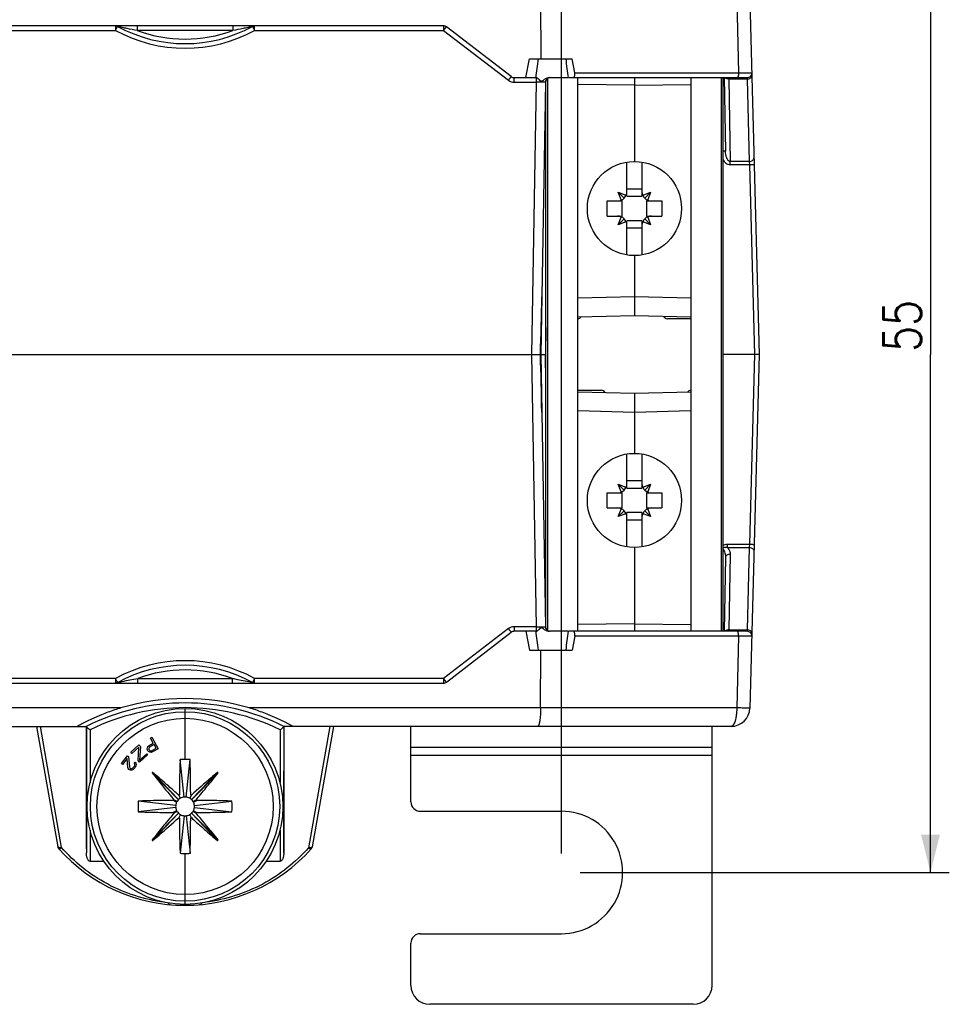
# Model space of a CAD drawing. Extents: x 0 to 594, y 0 to 420.
# Tile 7 of 30: x 193 to 242, y 89 to 141. Entities that reach past the tile are written whole.
import ezdxf

# ---------------------------------------------------------------- set-up
doc = ezdxf.new("R2010")
doc.units = 0
doc.header["$LTSCALE"] = 32.67
doc.layers.get('0').update_dxf_attribs({"linetype": 'CONTINUOUS'})
doc.styles.get("Standard").update_dxf_attribs({"font": 'SIMPLEX.SHX', "width": 0.8})
doc.dimstyles.new('DIMSTYLE_1', dxfattribs={"dimtxt": 2, "dimasz": 2, "dimexe": 1, "dimexo": 1, "dimgap": 0.5, "dimtad": 1, "dimtxsty": 'STANDARD', "dimblk": '_ARROW_FILLED', "dimblk1": '_ARROW_FILLED', "dimblk2": '_ARROW_FILLED', "dimcen": 0.09, "dimazin": 2, "dimtp": 0.3, "dimtm": 0.3, "dimtfac": 1, "dimtofl": 0, "dimtmove": 0, "dimatfit": 3, "dimtolj": 1})
doc.dimstyles.new('DIMSTYLE_2', dxfattribs={"dimtxt": 2, "dimasz": 2, "dimexe": 1, "dimexo": 1, "dimgap": 0.5, "dimtad": 1, "dimdec": 1, "dimtxsty": 'STANDARD', "dimblk": '_ARROW_FILLED', "dimblk1": '_ARROW_FILLED', "dimblk2": '_ARROW_FILLED', "dimcen": 0.09, "dimazin": 2, "dimtp": 0.3, "dimtm": 0.3, "dimtfac": 1, "dimtdec": 1, "dimtofl": 0, "dimtmove": 0, "dimatfit": 3, "dimtolj": 1})

# ---------------------------------------------------------------- blocks, each defined once
blk = doc.blocks.new('_ARROW_FILLED')
at = {"color": 0, "linetype": 'BYBLOCK'}
blk.add_solid([(0, 0), (-1, 0.25), (-1, -0.25)], dxfattribs=at)
blk = doc.blocks.new('*D6')
at = {"color": 8}
for p, q in [((108.625, 152.194), (108.625, 175.248)), ((221.625, 97.182), (221.625, 175.248)), ((108.625, 174.248), (165.125, 174.248)), ((221.625, 174.248), (165.125, 174.248))]:
    blk.add_line(p, q, dxfattribs=at)
at = {"color": 8, "xscale": 2, "yscale": 2, "zscale": 2, "rotation": 180}
blk.add_blockref('_ARROW_FILLED', (108.625, 174.248), dxfattribs=at)
at = {"color": 8, "xscale": 2, "yscale": 2, "zscale": 2}
blk.add_blockref('_ARROW_FILLED', (221.625, 174.248), dxfattribs=at)
at = {"color": 8, "insert": (156.346, 176.748), "char_height": 2, "width": 4.8, "attachment_point": 2}
blk.add_mtext('113', dxfattribs=at)
blk = doc.blocks.new('*D8')
at = {"color": 8}
for p, q in [((109.625, 151.194), (242.231, 151.194)), ((241.231, 151.194), (241.231, 123.688)), ((241.231, 96.182), (241.231, 123.688)), ((222.625, 96.182), (242.231, 96.182))]:
    blk.add_line(p, q, dxfattribs=at)
at = {"color": 8, "xscale": 2, "yscale": 2, "zscale": 2}
for p, rotation in [((241.231, 151.194), 90), ((241.231, 96.182), 270)]:
    blk.add_blockref('_ARROW_FILLED', p, dxfattribs=dict(at, rotation=rotation))
at = {"color": 8, "insert": (238.731, 125.207), "char_height": 2, "width": 3.2, "attachment_point": 2, "rotation": 90}
blk.add_mtext('55', dxfattribs=at)

msp = doc.modelspace()

# ---------------------------------------------------------------- linework, layer by layer
at = {"color": 7}
for p, q in [((220.514, 142.455), (220.523, 139.388)), ((230.938, 142.455), (231.038, 138.642)), ((231.634, 142.464), (232.125, 123.688)), ((215.357, 141.138), (114.894, 141.138)), ((132.322, 140.892), (197.928, 140.892)), ((197.928, 141.138), (197.928, 140.892)), ((199.088, 141.138), (199.088, 140.892)), ((204.163, 140.892), (199.088, 140.892)), ((204.163, 141.138), (204.163, 140.892)), ((205.323, 140.892), (205.323, 141.138)), ((205.323, 140.892), (215.357, 140.892)), ((215.357, 141.138), (215.357, 140.892)), ((215.357, 140.892), (218.806, 138.246)), ((218.958, 138.44), (215.509, 141.086)), ((219.736, 138.388), (219.932, 139.388)), ((219.932, 139.388), (222.194, 139.388)), ((222.328, 138.642), (222.194, 139.388)), ((222.328, 138.642), (231.038, 138.642)), ((219.11, 138.388), (220.258, 138.388)), ((219.11, 138.142), (219.11, 138.388)), ((219.11, 138.142), (220.278, 138.142)), ((220.278, 138.142), (220.026, 123.688)), ((220.278, 138.386), (220.278, 138.142)), ((220.778, 138.142), (220.525, 123.688)), ((220.8, 109.134), (220.8, 138.242)), ((220.899, 109.024), (220.899, 138.352)), ((220.982, 138.388), (221.954, 138.388)), ((221.99, 138.388), (231.484, 138.388)), ((222.5, 108.988), (222.5, 138.388)), ((225.5, 138.388), (225.5, 133.938)), ((228.5, 138.388), (228.5, 108.988)), ((230.102, 138.388), (230.102, 108.988)), ((230.2, 138.388), (230.2, 108.988)), ((230.269, 138.388), (230.337, 134.475)), ((230.515, 138.388), (230.517, 138.315)), ((231.488, 138.315), (230.517, 138.315)), ((230.517, 138.315), (230.593, 133.937)), ((231.484, 138.388), (231.488, 138.315)), ((231.488, 138.315), (231.602, 133.937)), ((225.5, 137.985), (222.5, 138.025)), ((225.5, 137.985), (228.5, 138.025)), ((225.1, 132.088), (225.1, 133.905)), ((225.9, 133.905), (225.9, 132.088)), ((231.602, 133.937), (230.593, 133.937)), ((230.593, 133.765), (230.593, 133.937)), ((231.602, 133.937), (231.611, 133.765)), ((231.611, 133.765), (230.593, 133.765)), ((231.611, 133.765), (231.875, 123.688)), ((224.64, 132.298), (225.04, 132.145)), ((224.954, 131.984), (224.64, 132.298)), ((224.793, 131.898), (224.64, 132.298)), ((225.1, 132.488), (225.9, 132.488)), ((225.96, 132.145), (226.361, 132.298)), ((226.361, 132.298), (226.047, 131.984)), ((226.361, 132.298), (226.208, 131.898)), ((224.05, 131.838), (224.85, 131.838)), ((224.05, 131.038), (224.05, 131.838)), ((224.808, 131.883), (224.793, 131.898)), ((224.85, 131.038), (224.85, 131.838)), ((225.055, 132.13), (225.04, 132.145)), ((225.1, 132.088), (225.9, 132.088)), ((225.946, 132.13), (225.96, 132.145)), ((226.15, 131.838), (226.95, 131.838)), ((226.15, 131.838), (226.15, 131.038)), ((226.193, 131.883), (226.208, 131.898)), ((226.95, 131.838), (226.95, 131.038)), ((224.05, 131.038), (224.85, 131.038)), ((224.64, 130.577), (224.793, 130.978)), ((224.954, 130.891), (224.64, 130.577)), ((225.04, 130.73), (224.64, 130.577)), ((224.808, 130.993), (224.793, 130.978)), ((225.055, 130.745), (225.04, 130.73)), ((225.9, 130.788), (225.1, 130.788)), ((225.1, 128.971), (225.1, 130.788)), ((225.9, 130.788), (225.9, 128.971)), ((225.946, 130.745), (225.96, 130.73)), ((226.361, 130.577), (225.96, 130.73)), ((226.361, 130.577), (226.047, 130.891)), ((226.15, 131.038), (226.95, 131.038)), ((226.193, 130.993), (226.208, 130.978)), ((226.208, 130.978), (226.361, 130.577)), ((225.9, 130.388), (225.1, 130.388)), ((225.5, 128.938), (225.5, 125.766)), ((222.5, 126.688), (225.5, 126.766)), ((225.5, 126.766), (228.5, 126.688)), ((220.555, 125.499), (220.568, 126.16)), ((220.541, 124.795), (220.555, 125.499)), ((222.5, 125.688), (225.5, 125.766)), ((225.5, 125.766), (228.5, 125.688)), ((228.5, 125.588), (227.25, 125.588)), ((220.8, 125.122), (220.775, 123.688)), ((220.516, 123.688), (220.541, 124.795)), ((184.125, 123.688), (220.8, 123.688)), ((220.026, 123.688), (220.278, 109.234)), ((220.541, 122.578), (220.516, 123.688)), ((220.525, 123.688), (220.778, 109.234)), ((220.8, 122.254), (220.775, 123.688)), ((232.125, 123.688), (230.2, 123.688)), ((231.875, 123.688), (231.611, 113.611)), ((232.125, 123.688), (231.634, 104.912)), ((220.562, 121.539), (220.541, 122.578)), ((220.579, 120.624), (220.562, 121.539)), ((222.5, 121.788), (223.75, 121.788)), ((225.5, 121.609), (222.5, 121.688)), ((228.5, 121.688), (225.5, 121.609)), ((225.5, 121.609), (225.5, 118.438)), ((225.5, 120.609), (222.5, 120.688)), ((228.5, 120.688), (225.5, 120.609)), ((225.1, 116.588), (225.1, 118.405)), ((225.9, 118.405), (225.9, 116.588)), ((224.64, 116.798), (225.04, 116.645)), ((224.64, 116.798), (224.954, 116.484)), ((224.793, 116.398), (224.64, 116.798)), ((225.055, 116.63), (225.04, 116.645)), ((225.1, 116.988), (225.9, 116.988)), ((225.946, 116.63), (225.96, 116.645)), ((225.96, 116.645), (226.361, 116.798)), ((226.047, 116.484), (226.361, 116.798)), ((226.361, 116.798), (226.208, 116.398)), ((224.05, 116.338), (224.85, 116.338)), ((224.05, 115.538), (224.05, 116.338)), ((224.808, 116.383), (224.793, 116.398)), ((224.85, 115.538), (224.85, 116.338)), ((225.1, 116.588), (225.9, 116.588)), ((226.15, 116.338), (226.95, 116.338)), ((226.15, 116.338), (226.15, 115.538)), ((226.193, 116.383), (226.208, 116.398)), ((226.95, 116.338), (226.95, 115.538)), ((224.05, 115.538), (224.85, 115.538)), ((224.64, 115.077), (224.793, 115.478)), ((224.64, 115.077), (224.954, 115.391)), ((225.04, 115.23), (224.64, 115.077)), ((224.808, 115.493), (224.793, 115.478)), ((225.055, 115.245), (225.04, 115.23)), ((225.9, 115.288), (225.1, 115.288)), ((225.1, 113.471), (225.1, 115.288)), ((225.9, 115.288), (225.9, 113.471)), ((225.946, 115.245), (225.96, 115.23)), ((226.361, 115.077), (225.96, 115.23)), ((226.047, 115.391), (226.361, 115.077)), ((226.15, 115.538), (226.95, 115.538)), ((226.193, 115.493), (226.208, 115.478)), ((226.208, 115.478), (226.361, 115.077)), ((225.9, 114.888), (225.1, 114.888)), ((230.441, 113.611), (231.611, 113.611)), ((230.441, 113.439), (230.441, 113.611)), ((231.611, 113.611), (231.602, 113.439)), ((225.5, 113.438), (225.5, 108.988)), ((230.441, 113.439), (231.602, 113.439)), ((230.587, 113.073), (230.517, 109.061)), ((231.602, 113.439), (231.488, 109.061)), ((230.337, 112.9), (230.269, 108.988)), ((225.5, 109.391), (222.5, 109.351)), ((225.5, 109.391), (228.5, 109.351)), ((218.806, 109.13), (215.357, 106.484)), ((215.509, 106.29), (218.958, 108.936)), ((220.278, 109.234), (219.11, 109.234)), ((219.11, 109.234), (219.11, 108.988)), ((220.258, 108.988), (219.11, 108.988)), ((219.736, 108.988), (219.932, 107.988)), ((220.278, 109.234), (220.278, 108.99)), ((221.954, 108.988), (220.982, 108.988)), ((231.484, 108.988), (221.99, 108.988)), ((230.517, 109.061), (230.515, 108.988)), ((230.517, 109.061), (231.488, 109.061)), ((231.488, 109.061), (231.484, 108.988)), ((222.328, 108.734), (222.194, 107.988)), ((231.038, 108.734), (222.328, 108.734)), ((231.038, 108.734), (230.938, 104.92)), ((219.932, 107.988), (222.194, 107.988)), ((220.514, 104.92), (220.523, 107.988)), ((114.894, 106.238), (215.357, 106.238)), ((197.929, 106.484), (132.323, 106.484)), ((197.929, 106.484), (197.929, 106.238)), ((199.111, 106.488), (204.14, 106.488)), ((199.111, 106.238), (199.111, 106.488)), ((204.14, 106.238), (204.14, 106.488)), ((215.357, 106.484), (205.322, 106.484)), ((205.322, 106.238), (205.322, 106.484)), ((215.357, 106.484), (215.357, 106.238)), ((198.221, 104.92), (132.029, 104.92)), ((201.625, 102.188), (201.625, 104.89)), ((230.938, 104.92), (205.029, 104.92)), ((133.895, 103.938), (196.356, 103.938)), ((193.736, 103.938), (194.863, 97.544)), ((195.06, 97.503), (193.937, 103.938)), ((196.356, 103.938), (196.367, 103.943)), ((196.367, 103.943), (196.38, 103.935)), ((196.38, 103.929), (196.38, 97.227)), ((196.58, 103.756), (196.58, 100.956)), ((206.671, 103.756), (206.671, 100.956)), ((206.884, 103.943), (206.871, 103.935)), ((206.871, 103.929), (206.871, 97.227)), ((206.884, 103.943), (206.895, 103.938)), ((230.634, 103.938), (206.895, 103.938)), ((209.309, 103.938), (208.184, 97.496)), ((209.51, 103.938), (208.381, 97.536)), ((213.625, 99.932), (213.625, 103.938)), ((229.625, 90.182), (229.625, 103.938)), ((199.71, 102.921), (199.939, 103.05)), ((199.785, 103.322), (199.861, 103.365)), ((199.939, 103.05), (199.785, 103.322)), ((199.861, 103.365), (200.205, 102.755)), ((198.738, 102.57), (199.178, 102.953)), ((198.796, 102.503), (198.738, 102.57)), ((199.171, 102.828), (198.796, 102.503)), ((199.128, 102.12), (199.171, 102.828)), ((199.178, 102.953), (199.256, 102.863)), ((199.256, 102.863), (199.203, 102.146)), ((199.203, 102.146), (199.588, 102.48)), ((199.588, 102.48), (199.637, 102.424)), ((199.616, 102.731), (199.625, 102.804)), ((199.625, 102.685), (199.616, 102.731)), ((199.625, 102.804), (199.654, 102.872)), ((199.655, 102.633), (199.625, 102.685)), ((199.654, 102.872), (199.71, 102.921)), ((199.689, 102.601), (199.655, 102.633)), ((199.757, 102.571), (199.689, 102.601)), ((199.71, 102.801), (199.7, 102.761)), ((199.7, 102.761), (199.709, 102.715)), ((199.709, 102.715), (199.731, 102.676)), ((199.741, 102.836), (199.71, 102.801)), ((199.731, 102.676), (199.765, 102.644)), ((199.982, 102.972), (199.741, 102.836)), ((199.829, 102.561), (199.757, 102.571)), ((199.765, 102.644), (199.805, 102.633)), ((199.805, 102.633), (199.851, 102.641)), ((199.9, 102.583), (199.829, 102.561)), ((199.851, 102.641), (200.092, 102.777)), ((200.205, 102.755), (199.9, 102.583)), ((200.092, 102.777), (199.982, 102.972)), ((229.625, 102.826), (213.625, 102.826)), ((198.242, 101.965), (198.563, 102.381)), ((198.301, 101.92), (198.242, 101.965)), ((198.551, 102.243), (198.301, 101.92)), ((198.588, 101.754), (198.551, 102.243)), ((198.563, 102.381), (198.622, 102.335)), ((198.622, 102.335), (198.668, 101.785)), ((198.934, 101.984), (198.979, 102.042)), ((198.952, 101.934), (198.934, 101.984)), ((198.979, 102.042), (199.017, 101.994)), ((199.017, 101.994), (199.029, 101.911)), ((199.196, 102.042), (199.128, 102.12)), ((199.637, 102.424), (199.196, 102.042)), ((201.573, 100.185), (201.361, 102.174)), ((201.678, 100.185), (201.889, 102.174)), ((229.625, 102.393), (213.625, 102.393)), ((198.605, 101.704), (198.588, 101.754)), ((198.643, 101.656), (198.605, 101.704)), ((198.667, 101.638), (198.643, 101.656)), ((198.723, 101.613), (198.667, 101.638)), ((198.668, 101.785), (198.697, 101.725)), ((198.697, 101.725), (198.72, 101.707)), ((198.72, 101.707), (198.774, 101.703)), ((198.806, 101.623), (198.723, 101.613)), ((198.774, 101.703), (198.824, 101.719)), ((198.865, 101.651), (198.806, 101.623)), ((198.824, 101.719), (198.88, 101.768)), ((198.93, 101.711), (198.865, 101.651)), ((198.88, 101.768), (198.916, 101.814)), ((198.916, 101.814), (198.949, 101.881)), ((198.966, 101.757), (198.93, 101.711)), ((198.949, 101.881), (198.952, 101.934)), ((199.017, 101.847), (198.966, 101.757)), ((199.029, 101.911), (199.017, 101.847)), ((201.275, 100.044), (199.871, 101.468)), ((201.281, 100.05), (199.903, 101.499)), ((201.97, 100.05), (203.348, 101.499)), ((201.976, 100.044), (203.38, 101.468)), ((201.129, 99.744), (199.142, 99.97)), ((201.179, 99.913), (200.994, 100.007)), ((201.198, 99.948), (201.035, 100.047)), ((201.179, 99.913), (201.198, 99.948)), ((201.275, 100.044), (201.281, 100.05)), ((201.38, 100.123), (201.286, 100.29)), ((201.871, 100.123), (201.965, 100.29)), ((201.97, 100.05), (201.976, 100.044)), ((202.053, 99.948), (202.216, 100.047)), ((202.053, 99.948), (202.072, 99.913)), ((202.072, 99.913), (202.257, 100.007)), ((202.122, 99.744), (204.109, 99.97)), ((201.129, 99.631), (199.142, 99.406)), ((201.179, 99.462), (200.994, 99.369)), ((201.198, 99.428), (201.035, 99.329)), ((201.198, 99.428), (201.179, 99.462)), ((202.072, 99.462), (202.053, 99.428)), ((202.053, 99.428), (202.216, 99.329)), ((202.072, 99.462), (202.257, 99.369)), ((202.122, 99.631), (204.109, 99.406)), ((214.125, 99.432), (221.625, 99.432)), ((201.275, 99.332), (199.871, 97.907)), ((201.281, 99.326), (199.903, 97.877)), ((201.281, 99.326), (201.275, 99.332)), ((201.38, 99.252), (201.286, 99.086)), ((201.573, 99.191), (201.361, 97.202)), ((201.678, 99.191), (201.889, 97.202)), ((201.965, 99.086), (201.871, 99.252)), ((201.976, 99.332), (201.97, 99.326)), ((201.97, 99.326), (203.348, 97.877)), ((201.976, 99.332), (203.38, 97.907)), ((196.58, 98.42), (196.58, 96.774)), ((206.671, 98.42), (206.671, 96.774)), ((196.58, 96.774), (197.316, 96.774)), ((201.625, 94.486), (201.625, 97.188)), ((205.935, 96.774), (206.671, 96.774)), ((200.87, 94.47), (200.868, 94.47)), ((202.383, 94.47), (202.38, 94.47)), ((214.125, 92.932), (221.619, 92.932)), ((213.625, 90.182), (213.625, 92.432)), ((228.625, 89.182), (214.625, 89.182))]:
    msp.add_line(p, q, dxfattribs=at)
for centre, radius in [((225.5, 131.438), 2.5), ((225.5, 115.938), 2.5), ((201.625, 99.688), 5.202), ((201.625, 99.688), 5.031), ((201.625, 99.688), 4.68)]:
    msp.add_circle(centre, radius, dxfattribs=at)
for centre, radius, start, end in [((201.625, 147.691), 7.739, 241.4561, 298.5439), ((201.625, 147.687), 7.494, 241.4561, 298.5439), ((201.625, 147.684), 7.25, 249.509, 290.491), ((215.357, 140.888), 0.25, 52.5, 90), ((231.484, 138.638), 0.25, 270, 1.5), ((219.11, 138.642), 0.5, 232.5005, 269.9995), ((219.11, 138.638), 0.25, 232.5, 270), ((221.028, 138.138), 0.25, 92.9667, 179), ((224.6, 132.338), 0.5, 270, 360), ((226.4, 132.338), 0.5, 180, 270), ((224.6, 130.538), 0.5, 0, 90), ((226.4, 130.538), 0.5, 90, 180), ((-66.244, 131.918), 286.87, 358.35599, 358.96806), ((222.5, 125.788), 0.2, 270, 331.4711), ((227.25, 125.788), 0.2, 198.1482, 270), ((-66.404, 115.457), 287.029, 1.03152, 1.64326), ((223.75, 121.588), 0.2, 18.1482, 90), ((228.5, 121.588), 0.2, 90, 151.4711), ((224.6, 116.838), 0.5, 270, 360), ((226.4, 116.838), 0.5, 180, 270), ((224.6, 115.038), 0.5, 0, 90), ((226.4, 115.038), 0.5, 90, 180), ((230.367, 112.841), 0.616, 103.4251, 105.654), ((219.11, 108.734), 0.5, 90.0005, 127.4995), ((219.11, 108.738), 0.25, 90, 127.5), ((220.256, 109.09), 0.102, 278.265, 280.1837), ((220.255, 109.095), 0.107, 280.1837, 282.044), ((221.028, 109.238), 0.25, 181, 267.0333), ((231.484, 108.738), 0.25, 358.5, 90), ((201.625, 99.709), 7.718, 61.3806, 118.6194), ((201.625, 99.701), 7.484, 61.424, 118.576), ((201.625, 99.688), 7.25, 69.707, 110.293), ((215.357, 106.488), 0.25, 270, 307.5), ((201.625, 93.538), 11.646, 63.2283, 116.7717), ((201.625, 93.538), 11.396, 63.7218, 116.2782), ((230.634, 104.938), 1, 270, 358.5), ((201.625, 99.688), 2.5, 90, 96.0637), ((201.625, 99.686), 2.501, 83.9384, 89.9979), ((201.625, 99.688), 2.5, 173.5158, 186.4842), ((201.629, 99.687), 0.504, 153.2762, 173.4365), ((201.627, 99.687), 0.502, 134.6036, 148.6858), ((201.627, 99.686), 0.502, 119.459, 133.5412), ((201.625, 99.688), 0.5, 96.06, 119.4361), ((201.625, 99.687), 0.501, 83.9532, 96.0468), ((201.625, 99.688), 0.5, 60.5722, 83.9317), ((201.624, 99.686), 0.502, 46.4588, 60.541), ((201.624, 99.687), 0.502, 31.3142, 45.3964), ((201.622, 99.687), 0.504, 6.5635, 26.7238), ((201.625, 99.688), 2.5, 353.5158, 6.4842), ((214.125, 99.932), 0.5, 180, 269.9999), ((201.627, 99.688), 0.502, 173.5365, 186.4635), ((201.629, 99.689), 0.504, 186.5635, 206.7238), ((201.627, 99.689), 0.502, 211.3142, 225.3964), ((201.624, 99.689), 0.502, 314.6036, 328.6858), ((201.622, 99.689), 0.504, 333.2762, 353.4365), ((201.624, 99.688), 0.502, 353.5365, 6.4635), ((221.625, 96.182), 3.25, 269.881, 89.9999), ((201.627, 99.689), 0.502, 226.4588, 240.541), ((201.626, 99.688), 0.5, 240.5722, 263.9317), ((201.625, 99.689), 0.501, 263.9532, 276.0468), ((201.625, 99.688), 0.5, 276.06, 299.4361), ((201.624, 99.689), 0.502, 299.459, 313.5412), ((195.06, 97.578), 0.2, 190, 221.7486), ((201.625, 103.438), 9, 221.7486, 318.1883), ((208.184, 97.571), 0.2, 318.1883, 350), ((201.626, 99.69), 2.501, 263.9384, 269.9979), ((201.625, 99.688), 2.5, 270, 276.0637), ((200.887, 94.669), 0.2, 210.9944, 261.6031), ((202.364, 94.669), 0.2, 274.8121, 329.01), ((202.366, 94.669), 0.2, 278.3614, 284.1819), ((214.125, 92.432), 0.5, 90, 180), ((214.625, 90.182), 1, 180, 270), ((228.625, 90.182), 1, 270, 360)]:
    msp.add_arc(centre, radius, start, end, dxfattribs=at)
for centre, major_axis, ratio, start_param, end_param in [((221.038, 141.433), (0.884, 5.37), 0.062798, -4.31129, -4.099049), ((221.209, 140.804), (-0.848, 5.432), 0.081571, -2.044539, -1.84734), ((222.207, 138.638), (-0.055, 0.249), 0.466999, -3.244438, -1.656188), ((221.038, 105.943), (-0.884, 5.37), 0.062798, 0.957456, 1.169698), ((221.209, 106.571), (0.848, 5.432), 0.081571, -1.294253, -1.097053), ((222.207, 108.738), (0.055, 0.249), 0.466999, -1.485405, 0.102845), ((201.625, 93.54), (0, 11.879), 1, -0.290633, 0.290633), ((196.541, 105.021), (0, 20), 0.008727, 1.624696, 1.971092), ((206.71, 105.021), (0, 20), 0.008727, -1.971092, -1.624696)]:
    msp.add_ellipse(centre, major_axis=major_axis, ratio=ratio, start_param=start_param, end_param=end_param, dxfattribs=at)
for points, knots in [([(198.044, 141.104), (198.027, 141.115), (197.989, 141.132), (197.948, 141.138), (197.928, 141.138)], [0, 0, 0, 0, 0.502832, 1, 1, 1, 1]), ([(197.928, 140.892), (197.952, 140.938), (197.991, 141.009), (198.03, 141.079), (198.044, 141.104)], [0, 0, 0, 0, 0.647488, 1, 1, 1, 1]), ([(199.088, 140.892), (198.907, 140.924), (198.638, 140.975), (198.291, 141.048), (198.123, 141.086), (198.044, 141.104)], [0, 0, 0, 0, 0.517014, 0.771891, 1, 1, 1, 1]), ([(205.207, 141.104), (205.128, 141.086), (204.96, 141.048), (204.613, 140.975), (204.344, 140.924), (204.163, 140.892)], [0, 0, 0, 0, 0.228116, 0.482992, 1, 1, 1, 1]), ([(205.323, 141.138), (205.303, 141.138), (205.262, 141.132), (205.224, 141.115), (205.207, 141.104)], [0, 0, 0, 0, 0.497163, 1, 1, 1, 1]), ([(205.207, 141.104), (205.212, 141.095), (205.226, 141.07), (205.265, 141), (205.298, 140.938), (205.323, 140.892)], [0, 0, 0, 0, 0.125303, 0.352516, 1, 1, 1, 1]), ([(215.357, 140.892), (215.367, 140.905), (215.386, 140.93), (215.414, 140.966), (215.44, 141), (215.459, 141.025), (215.473, 141.043), (215.482, 141.054), (215.49, 141.063), (215.496, 141.072), (215.501, 141.078), (215.505, 141.082), (215.507, 141.084), (215.508, 141.085), (215.508, 141.086), (215.509, 141.086), (215.509, 141.086)], [0, 0, 0, 0, 0.195779, 0.383622, 0.556464, 0.707766, 0.773517, 0.83182, 0.882121, 0.923945, 0.9569, 0.980675, 0.98905, 0.995056, 0.99869, 1, 1, 1, 1]), ([(231.038, 138.642), (231.038, 138.61), (231.036, 138.563), (231.026, 138.503), (231.017, 138.464), (231.006, 138.433), (230.993, 138.409), (230.979, 138.393), (230.967, 138.388), (230.962, 138.388)], [0, 0, 0, 0, 0.348871, 0.508749, 0.65148, 0.772744, 0.869907, 0.943376, 1, 1, 1, 1]), ([(231.038, 138.642), (231.086, 138.643), (231.18, 138.643), (231.314, 138.644), (231.416, 138.644), (231.491, 138.645), (231.54, 138.645), (231.583, 138.645), (231.622, 138.645), (231.655, 138.645), (231.679, 138.645), (231.695, 138.645), (231.705, 138.645), (231.714, 138.645), (231.721, 138.645), (231.726, 138.645), (231.73, 138.645), (231.732, 138.645), (231.733, 138.645), (231.733, 138.645), (231.734, 138.645), (231.734, 138.644)], [0, 0, 0, 0, 0.209573, 0.403096, 0.575774, 0.652933, 0.723318, 0.786491, 0.84206, 0.889678, 0.929051, 0.945567, 0.959934, 0.972129, 0.982133, 0.989932, 0.995513, 0.997469, 0.998868, 0.99971, 1, 1, 1, 1]), ([(218.806, 138.246), (218.816, 138.258), (218.835, 138.283), (218.863, 138.32), (218.889, 138.353), (218.908, 138.378), (218.922, 138.396), (218.931, 138.407), (218.939, 138.417), (218.945, 138.425), (218.951, 138.431), (218.954, 138.435), (218.956, 138.438), (218.957, 138.439), (218.958, 138.439), (218.958, 138.44), (218.958, 138.44)], [0, 0, 0, 0, 0.195778, 0.383622, 0.556464, 0.707764, 0.773518, 0.831819, 0.882121, 0.923945, 0.956899, 0.980676, 0.98905, 0.995055, 0.99869, 1, 1, 1, 1]), ([(220.278, 138.386), (220.276, 138.386), (220.27, 138.387), (220.263, 138.388), (220.258, 138.388)], [0, 0, 0, 0, 0.257648, 1, 1, 1, 1]), ([(220.982, 138.388), (220.942, 138.388), (220.883, 138.377), (220.811, 138.347), (220.76, 138.319), (220.712, 138.287), (220.675, 138.258), (220.645, 138.235), (220.623, 138.218), (220.605, 138.204), (220.589, 138.195), (220.577, 138.19), (220.565, 138.187), (220.548, 138.188), (220.529, 138.198), (220.508, 138.214), (220.489, 138.23), (220.47, 138.248), (220.446, 138.271), (220.417, 138.298), (220.381, 138.328), (220.347, 138.354), (220.313, 138.374), (220.289, 138.383), (220.278, 138.386)], [0, 0, 0, 0, 0.143441, 0.214307, 0.284466, 0.353943, 0.422691, 0.456724, 0.490429, 0.523602, 0.539854, 0.555743, 0.571175, 0.586315, 0.616825, 0.647971, 0.679182, 0.710175, 0.740787, 0.800389, 0.857082, 0.90989, 0.95778, 1, 1, 1, 1]), ([(220.778, 138.142), (220.778, 138.143), (220.777, 138.142), (220.775, 138.143), (220.772, 138.143), (220.768, 138.143), (220.762, 138.143), (220.753, 138.143), (220.738, 138.144), (220.717, 138.144), (220.692, 138.144), (220.663, 138.144), (220.63, 138.144), (220.594, 138.144), (220.54, 138.144), (220.467, 138.144), (220.374, 138.143), (220.31, 138.143), (220.278, 138.142)], [0, 0, 0, 0, 0.001268, 0.004891, 0.010901, 0.019289, 0.030038, 0.043122, 0.076168, 0.118111, 0.16855, 0.227, 0.292899, 0.36561, 0.444433, 0.617324, 0.804917, 1, 1, 1, 1]), ([(230.517, 138.315), (230.497, 138.315), (230.424, 138.32), (230.351, 138.35), (230.313, 138.388)], [0, 0, 0, 0, 0.270131, 1, 1, 1, 1]), ([(231.488, 138.315), (231.52, 138.315), (231.584, 138.325), (231.666, 138.363), (231.716, 138.415), (231.735, 138.462), (231.738, 138.486), (231.738, 138.498)], [0, 0, 0, 0, 0.287312, 0.554504, 0.789357, 0.896595, 1, 1, 1, 1]), ([(230.337, 134.475), (230.337, 134.476), (230.336, 134.476), (230.335, 134.476), (230.331, 134.476), (230.327, 134.476), (230.322, 134.477), (230.313, 134.477), (230.299, 134.477), (230.279, 134.477), (230.256, 134.477), (230.229, 134.477), (230.21, 134.477), (230.2, 134.477)], [0, 0, 0, 0, 0.004845, 0.017961, 0.039562, 0.069582, 0.107896, 0.154332, 0.270657, 0.416377, 0.588748, 0.78452, 1, 1, 1, 1]), ([(230.593, 133.937), (230.58, 133.937), (230.552, 133.943), (230.515, 133.963), (230.485, 133.99), (230.45, 134.031), (230.417, 134.089), (230.387, 134.163), (230.365, 134.24), (230.345, 134.344), (230.338, 134.423), (230.337, 134.475)], [0, 0, 0, 0, 0.064963, 0.129311, 0.192968, 0.256084, 0.381154, 0.505497, 0.629425, 0.753111, 1, 1, 1, 1]), ([(230.2, 134.035), (230.221, 133.999), (230.268, 133.93), (230.358, 133.842), (230.468, 133.78), (230.552, 133.765), (230.593, 133.765)], [0, 0, 0, 0, 0.25037, 0.500567, 0.750456, 1, 1, 1, 1]), ([(231.602, 133.937), (231.635, 133.937), (231.698, 133.947), (231.781, 133.986), (231.83, 134.037), (231.85, 134.084), (231.853, 134.109), (231.852, 134.12)], [0, 0, 0, 0, 0.287312, 0.554504, 0.789357, 0.896595, 1, 1, 1, 1]), ([(231.611, 133.765), (231.628, 133.765), (231.66, 133.766), (231.706, 133.767), (231.748, 133.769), (231.781, 133.77), (231.804, 133.771), (231.819, 133.772), (231.831, 133.773), (231.842, 133.773), (231.85, 133.774), (231.855, 133.774), (231.858, 133.775), (231.86, 133.775), (231.861, 133.775), (231.861, 133.775), (231.861, 133.776)], [0, 0, 0, 0, 0.194941, 0.382391, 0.555171, 0.706628, 0.772503, 0.830944, 0.881388, 0.92335, 0.956432, 0.980321, 0.988751, 0.994814, 0.998523, 1, 1, 1, 1]), ([(230.2, 113.545), (230.236, 113.568), (230.314, 113.601), (230.399, 113.611), (230.441, 113.611)], [0, 0, 0, 0, 0.499623, 1, 1, 1, 1]), ([(231.611, 113.611), (231.628, 113.611), (231.66, 113.61), (231.706, 113.609), (231.748, 113.607), (231.781, 113.606), (231.804, 113.605), (231.819, 113.604), (231.831, 113.603), (231.842, 113.603), (231.85, 113.602), (231.855, 113.602), (231.858, 113.601), (231.86, 113.601), (231.861, 113.601), (231.861, 113.6), (231.861, 113.6)], [0, 0, 0, 0, 0.194941, 0.382391, 0.555171, 0.706628, 0.772503, 0.830944, 0.881388, 0.92335, 0.956432, 0.980321, 0.988751, 0.994814, 0.998523, 1, 1, 1, 1]), ([(230.2, 113.363), (230.231, 113.335), (230.276, 113.262), (230.327, 113.106), (230.339, 112.982), (230.337, 112.9)], [0, 0, 0, 0, 0.254716, 0.50481, 1, 1, 1, 1]), ([(230.224, 113.44), (230.259, 113.448), (230.332, 113.457), (230.406, 113.448), (230.441, 113.439)], [0, 0, 0, 0, 0.500829, 1, 1, 1, 1]), ([(230.587, 113.073), (230.555, 113.073), (230.493, 113.065), (230.412, 113.03), (230.362, 112.981), (230.341, 112.936), (230.337, 112.912), (230.337, 112.9)], [0, 0, 0, 0, 0.287512, 0.554185, 0.788864, 0.896284, 1, 1, 1, 1]), ([(230.441, 113.439), (230.49, 113.39), (230.565, 113.273), (230.588, 113.138), (230.587, 113.073)], [0, 0, 0, 0, 0.517564, 1, 1, 1, 1]), ([(231.602, 113.439), (231.635, 113.438), (231.698, 113.429), (231.781, 113.39), (231.83, 113.339), (231.85, 113.291), (231.853, 113.267), (231.852, 113.256)], [0, 0, 0, 0, 0.287312, 0.554504, 0.789357, 0.896595, 1, 1, 1, 1]), ([(218.806, 109.13), (218.816, 109.117), (218.835, 109.092), (218.863, 109.056), (218.889, 109.023), (218.908, 108.998), (218.922, 108.98), (218.931, 108.969), (218.939, 108.959), (218.945, 108.951), (218.951, 108.945), (218.954, 108.941), (218.956, 108.938), (218.957, 108.937), (218.958, 108.937), (218.958, 108.936), (218.958, 108.936)], [0, 0, 0, 0, 0.195778, 0.383622, 0.556464, 0.707764, 0.773518, 0.831819, 0.882121, 0.923945, 0.956899, 0.980676, 0.98905, 0.995055, 0.99869, 1, 1, 1, 1]), ([(220.278, 109.234), (220.31, 109.233), (220.374, 109.233), (220.467, 109.232), (220.54, 109.232), (220.594, 109.232), (220.63, 109.232), (220.663, 109.232), (220.692, 109.232), (220.717, 109.232), (220.738, 109.232), (220.753, 109.232), (220.762, 109.233), (220.768, 109.233), (220.772, 109.233), (220.775, 109.233), (220.777, 109.233), (220.778, 109.233), (220.778, 109.234)], [0, 0, 0, 0, 0.195084, 0.382676, 0.555566, 0.63439, 0.707101, 0.772999, 0.831449, 0.881888, 0.923832, 0.956877, 0.969962, 0.98071, 0.989099, 0.995109, 0.998732, 1, 1, 1, 1]), ([(220.278, 108.99), (220.289, 108.993), (220.313, 109.001), (220.347, 109.021), (220.381, 109.047), (220.417, 109.078), (220.446, 109.105), (220.47, 109.128), (220.489, 109.145), (220.508, 109.162), (220.529, 109.178), (220.548, 109.188), (220.565, 109.189), (220.577, 109.186), (220.589, 109.181), (220.605, 109.171), (220.623, 109.158), (220.645, 109.141), (220.675, 109.118), (220.712, 109.089), (220.76, 109.057), (220.811, 109.029), (220.883, 108.999), (220.942, 108.988), (220.982, 108.988)], [0, 0, 0, 0, 0.042218, 0.090108, 0.142917, 0.199611, 0.259215, 0.289827, 0.320821, 0.352033, 0.383178, 0.413687, 0.428832, 0.444263, 0.460148, 0.4764, 0.509574, 0.54328, 0.577314, 0.646063, 0.715542, 0.7857, 0.856564, 1, 1, 1, 1]), ([(230.517, 109.061), (230.497, 109.061), (230.424, 109.056), (230.351, 109.026), (230.313, 108.988)], [0, 0, 0, 0, 0.270131, 1, 1, 1, 1]), ([(231.038, 108.734), (231.038, 108.766), (231.036, 108.813), (231.026, 108.873), (231.017, 108.911), (231.006, 108.943), (230.993, 108.967), (230.979, 108.983), (230.967, 108.988), (230.962, 108.988)], [0, 0, 0, 0, 0.348871, 0.508749, 0.65148, 0.772744, 0.869907, 0.943376, 1, 1, 1, 1]), ([(231.738, 108.878), (231.738, 108.89), (231.735, 108.914), (231.716, 108.961), (231.666, 109.013), (231.584, 109.051), (231.52, 109.061), (231.488, 109.061)], [0, 0, 0, 0, 0.103405, 0.210643, 0.445496, 0.712688, 1, 1, 1, 1]), ([(231.734, 108.731), (231.734, 108.731), (231.733, 108.731), (231.733, 108.731), (231.732, 108.731), (231.73, 108.731), (231.726, 108.731), (231.721, 108.731), (231.714, 108.731), (231.705, 108.731), (231.695, 108.731), (231.679, 108.731), (231.655, 108.731), (231.622, 108.731), (231.583, 108.731), (231.54, 108.731), (231.491, 108.731), (231.416, 108.732), (231.314, 108.732), (231.18, 108.733), (231.086, 108.733), (231.038, 108.734)], [0, 0, 0, 0, 0.00029, 0.001132, 0.002531, 0.004487, 0.010067, 0.017865, 0.027869, 0.040063, 0.054429, 0.070944, 0.110315, 0.157933, 0.213501, 0.276673, 0.347057, 0.424214, 0.596891, 0.790418, 1, 1, 1, 1]), ([(198.046, 106.273), (198.041, 106.281), (198.027, 106.306), (197.987, 106.376), (197.954, 106.438), (197.929, 106.484)], [0, 0, 0, 0, 0.126667, 0.354171, 1, 1, 1, 1]), ([(197.929, 106.238), (197.949, 106.238), (197.991, 106.244), (198.028, 106.262), (198.046, 106.273)], [0, 0, 0, 0, 0.496956, 1, 1, 1, 1]), ([(198.046, 106.273), (198.127, 106.291), (198.48, 106.37), (198.836, 106.44), (199.111, 106.488)], [0, 0, 0, 0, 0.228597, 1, 1, 1, 1]), ([(204.14, 106.488), (204.232, 106.472), (204.589, 106.407), (204.943, 106.332), (205.205, 106.273)], [0, 0, 0, 0, 0.258768, 1, 1, 1, 1]), ([(205.322, 106.484), (205.297, 106.438), (205.259, 106.368), (205.219, 106.297), (205.205, 106.273)], [0, 0, 0, 0, 0.645833, 1, 1, 1, 1]), ([(205.205, 106.273), (205.222, 106.262), (205.26, 106.244), (205.302, 106.238), (205.322, 106.238)], [0, 0, 0, 0, 0.503038, 1, 1, 1, 1]), ([(215.509, 106.29), (215.509, 106.29), (215.508, 106.29), (215.508, 106.29), (215.507, 106.292), (215.505, 106.294), (215.501, 106.298), (215.496, 106.304), (215.49, 106.312), (215.482, 106.322), (215.473, 106.333), (215.459, 106.351), (215.44, 106.376), (215.414, 106.41), (215.386, 106.446), (215.367, 106.471), (215.357, 106.484)], [0, 0, 0, 0, 0.00131, 0.004944, 0.01095, 0.019325, 0.0431, 0.076055, 0.117879, 0.168181, 0.226483, 0.292234, 0.443536, 0.616378, 0.804221, 1, 1, 1, 1]), ([(198.221, 104.92), (198.104, 104.885), (197.871, 104.812), (197.526, 104.691), (197.243, 104.581), (197.02, 104.489), (196.856, 104.418), (196.695, 104.346), (196.539, 104.273), (196.388, 104.199), (196.268, 104.139), (196.177, 104.091), (196.115, 104.058), (196.057, 104.027), (196.006, 103.999), (195.968, 103.978), (195.942, 103.964), (195.927, 103.955), (195.916, 103.948), (195.906, 103.942), (195.903, 103.941), (195.899, 103.938), (195.9, 103.938)], [0, 0, 0, 0, 0.145129, 0.289995, 0.434116, 0.505625, 0.576516, 0.646495, 0.715115, 0.781676, 0.845036, 0.87495, 0.903232, 0.929393, 0.952782, 0.972555, 0.980771, 0.98769, 0.993179, 0.997114, 0.999403, 1, 1, 1, 1]), ([(207.351, 103.938), (207.352, 103.938), (207.347, 103.941), (207.345, 103.942), (207.335, 103.948), (207.324, 103.955), (207.308, 103.964), (207.283, 103.978), (207.245, 103.999), (207.194, 104.027), (207.136, 104.058), (207.073, 104.091), (206.983, 104.139), (206.862, 104.199), (206.712, 104.273), (206.556, 104.346), (206.395, 104.418), (206.231, 104.489), (206.008, 104.581), (205.724, 104.691), (205.379, 104.812), (205.147, 104.885), (205.029, 104.92)], [0, 0, 0, 0, 0.000597, 0.002886, 0.006821, 0.01231, 0.019229, 0.027445, 0.047218, 0.070607, 0.096768, 0.12505, 0.154964, 0.218324, 0.284885, 0.353505, 0.423484, 0.494375, 0.565884, 0.710005, 0.854871, 1, 1, 1, 1]), ([(220.514, 104.92), (220.514, 104.856), (220.512, 104.729), (220.503, 104.546), (220.489, 104.378), (220.473, 104.25), (220.457, 104.161), (220.445, 104.104), (220.432, 104.055), (220.419, 104.014), (220.405, 103.982), (220.391, 103.958), (220.376, 103.942), (220.364, 103.938), (220.359, 103.938)], [0, 0, 0, 0, 0.190767, 0.373652, 0.541839, 0.689255, 0.753563, 0.810895, 0.860842, 0.903118, 0.937609, 0.964488, 0.984539, 1, 1, 1, 1]), ([(230.938, 104.92), (230.938, 104.856), (230.933, 104.73), (230.916, 104.547), (230.888, 104.379), (230.852, 104.231), (230.808, 104.11), (230.763, 104.028), (230.724, 103.981), (230.695, 103.956), (230.665, 103.941), (230.644, 103.938), (230.634, 103.938)], [0, 0, 0, 0, 0.178398, 0.350178, 0.509605, 0.651592, 0.772093, 0.868727, 0.908211, 0.942393, 0.972387, 1, 1, 1, 1]), ([(231.634, 104.912), (231.634, 104.911), (231.632, 104.911), (231.63, 104.911), (231.626, 104.911), (231.621, 104.91), (231.614, 104.91), (231.602, 104.91), (231.582, 104.91), (231.555, 104.91), (231.522, 104.91), (231.483, 104.91), (231.44, 104.911), (231.391, 104.912), (231.316, 104.913), (231.214, 104.915), (231.08, 104.917), (230.987, 104.919), (230.938, 104.92)], [0, 0, 0, 0, 0.001252, 0.004647, 0.010249, 0.018061, 0.028074, 0.040273, 0.071158, 0.110526, 0.158134, 0.213689, 0.276846, 0.347211, 0.424349, 0.596985, 0.790465, 1, 1, 1, 1]), ([(196.38, 103.929), (196.38, 103.93), (196.38, 103.932), (196.38, 103.934), (196.38, 103.935), (196.38, 103.935), (196.38, 103.935)], [0, 0, 0, 0, 0.425813, 0.735138, 0.926407, 1, 1, 1, 1]), ([(196.38, 103.929), (196.38, 103.925), (196.386, 103.914), (196.4, 103.899), (196.421, 103.88), (196.447, 103.858), (196.477, 103.834), (196.522, 103.8), (196.557, 103.774), (196.58, 103.756)], [0, 0, 0, 0, 0.049664, 0.128824, 0.235497, 0.364382, 0.509941, 0.667193, 1, 1, 1, 1]), ([(206.871, 103.929), (206.87, 103.925), (206.864, 103.914), (206.851, 103.899), (206.83, 103.88), (206.804, 103.858), (206.774, 103.834), (206.729, 103.8), (206.694, 103.774), (206.671, 103.756)], [0, 0, 0, 0, 0.049664, 0.128824, 0.235497, 0.364382, 0.509941, 0.667193, 1, 1, 1, 1]), ([(206.871, 103.935), (206.871, 103.935), (206.871, 103.935), (206.871, 103.934), (206.871, 103.932), (206.871, 103.93), (206.871, 103.929)], [0, 0, 0, 0, 0.073593, 0.264862, 0.574187, 1, 1, 1, 1]), ([(201.361, 102.174), (201.363, 102.213), (201.355, 102.02), (201.352, 101.949), (201.348, 101.819), (201.344, 101.666), (201.339, 101.466), (201.336, 101.268), (201.334, 101.109), (201.332, 100.989), (201.331, 100.869), (201.33, 100.749), (201.329, 100.628), (201.328, 100.528), (201.328, 100.458), (201.327, 100.417), (201.327, 100.387), (201.327, 100.362), (201.327, 100.342), (201.327, 100.327), (201.324, 100.312), (201.314, 100.3), (201.301, 100.291), (201.291, 100.29), (201.286, 100.29)], [0, 0, 0, 0, 0.061386, 0.122822, 0.184524, 0.246408, 0.370687, 0.49559, 0.558254, 0.621046, 0.68396, 0.746984, 0.81011, 0.87333, 0.904972, 0.9208, 0.936636, 0.952473, 0.960387, 0.968331, 0.976243, 0.984156, 0.992069, 1, 1, 1, 1]), ([(201.965, 100.29), (201.96, 100.29), (201.95, 100.292), (201.936, 100.3), (201.929, 100.31), (201.925, 100.319), (201.924, 100.329), (201.924, 100.342), (201.924, 100.362), (201.924, 100.387), (201.924, 100.417), (201.923, 100.458), (201.923, 100.528), (201.922, 100.629), (201.921, 100.749), (201.92, 100.869), (201.919, 100.989), (201.917, 101.109), (201.915, 101.268), (201.912, 101.466), (201.906, 101.703), (201.899, 101.939), (201.893, 102.095), (201.889, 102.174)], [0, 0, 0, 0, 0.007952, 0.01584, 0.023781, 0.027761, 0.031706, 0.039651, 0.047559, 0.063404, 0.079235, 0.095063, 0.126704, 0.189921, 0.253045, 0.316067, 0.378978, 0.441768, 0.504429, 0.629328, 0.753602, 0.877182, 1, 1, 1, 1]), ([(199.903, 101.499), (199.902, 101.501), (199.897, 101.496), (199.892, 101.495), (199.887, 101.492), (199.879, 101.484), (199.873, 101.476), (199.871, 101.468)], [0, 0, 0, 0, 0.134433, 0.260729, 0.373051, 0.499978, 1, 1, 1, 1]), ([(199.871, 101.468), (199.965, 101.35), (200.347, 100.872), (200.738, 100.401), (201.035, 100.047)], [0, 0, 0, 0, 0.246459, 1, 1, 1, 1]), ([(201.286, 100.29), (201.401, 100.187), (200.833, 100.694), (200.622, 100.879), (200.241, 101.212), (200.018, 101.402), (199.903, 101.499)], [0, 0, 0, 0, 0.253005, 0.504366, 0.753543, 1, 1, 1, 1]), ([(203.348, 101.499), (203.233, 101.402), (202.767, 101.004), (202.309, 100.598), (201.965, 100.29)], [0, 0, 0, 0, 0.246459, 1, 1, 1, 1]), ([(202.216, 100.047), (202.117, 99.928), (202.605, 100.513), (202.783, 100.729), (203.104, 101.121), (203.286, 101.35), (203.38, 101.468)], [0, 0, 0, 0, 0.253005, 0.504366, 0.753543, 1, 1, 1, 1]), ([(203.38, 101.468), (203.382, 101.469), (203.376, 101.474), (203.375, 101.479), (203.372, 101.484), (203.364, 101.492), (203.356, 101.497), (203.348, 101.499)], [0, 0, 0, 0, 0.134433, 0.260729, 0.373051, 0.499978, 1, 1, 1, 1]), ([(200.994, 100.007), (200.682, 100.006), (200.065, 100.001), (199.448, 99.984), (199.142, 99.97)], [0, 0, 0, 0, 0.504353, 1, 1, 1, 1]), ([(201.035, 100.047), (201.034, 100.037), (201.026, 100.015), (201.004, 100.007), (200.994, 100.007)], [0, 0, 0, 0, 0.500531, 1, 1, 1, 1]), ([(202.257, 100.007), (202.247, 100.007), (202.225, 100.015), (202.216, 100.037), (202.216, 100.047)], [0, 0, 0, 0, 0.499412, 1, 1, 1, 1]), ([(204.109, 99.97), (203.803, 99.984), (203.186, 100.001), (202.569, 100.006), (202.257, 100.007)], [0, 0, 0, 0, 0.495647, 1, 1, 1, 1]), ([(199.142, 99.406), (199.448, 99.392), (200.065, 99.375), (200.682, 99.37), (200.994, 99.369)], [0, 0, 0, 0, 0.495647, 1, 1, 1, 1]), ([(201.035, 99.329), (201.134, 99.448), (200.646, 98.863), (200.468, 98.647), (200.147, 98.255), (199.965, 98.026), (199.871, 97.907)], [0, 0, 0, 0, 0.253005, 0.504366, 0.753543, 1, 1, 1, 1]), ([(200.994, 99.369), (201.004, 99.369), (201.026, 99.361), (201.034, 99.339), (201.035, 99.329)], [0, 0, 0, 0, 0.499412, 1, 1, 1, 1]), ([(202.216, 99.329), (202.216, 99.339), (202.225, 99.361), (202.247, 99.369), (202.257, 99.369)], [0, 0, 0, 0, 0.500531, 1, 1, 1, 1]), ([(202.257, 99.369), (202.569, 99.37), (203.186, 99.375), (203.803, 99.392), (204.109, 99.406)], [0, 0, 0, 0, 0.504353, 1, 1, 1, 1]), ([(199.903, 97.877), (200.018, 97.974), (200.484, 98.372), (200.942, 98.778), (201.286, 99.086)], [0, 0, 0, 0, 0.246459, 1, 1, 1, 1]), ([(201.286, 99.086), (201.291, 99.086), (201.301, 99.084), (201.314, 99.076), (201.322, 99.066), (201.326, 99.057), (201.327, 99.047), (201.327, 99.034), (201.327, 99.014), (201.327, 98.989), (201.327, 98.958), (201.328, 98.918), (201.328, 98.848), (201.329, 98.747), (201.33, 98.627), (201.331, 98.507), (201.332, 98.387), (201.334, 98.267), (201.336, 98.108), (201.339, 97.91), (201.345, 97.673), (201.352, 97.437), (201.358, 97.28), (201.361, 97.202)], [0, 0, 0, 0, 0.007952, 0.01584, 0.023781, 0.027761, 0.031706, 0.039651, 0.047559, 0.063404, 0.079235, 0.095063, 0.126704, 0.189921, 0.253045, 0.316067, 0.378978, 0.441768, 0.504429, 0.629328, 0.753602, 0.877182, 1, 1, 1, 1]), ([(201.965, 99.086), (201.85, 99.189), (202.418, 98.682), (202.629, 98.497), (203.01, 98.164), (203.233, 97.974), (203.348, 97.877)], [0, 0, 0, 0, 0.253005, 0.504366, 0.753543, 1, 1, 1, 1]), ([(201.889, 97.202), (201.888, 97.163), (201.896, 97.356), (201.898, 97.427), (201.903, 97.557), (201.907, 97.71), (201.912, 97.91), (201.915, 98.108), (201.917, 98.267), (201.919, 98.387), (201.92, 98.507), (201.921, 98.627), (201.922, 98.747), (201.923, 98.848), (201.923, 98.918), (201.924, 98.959), (201.924, 98.989), (201.924, 99.014), (201.924, 99.034), (201.924, 99.049), (201.927, 99.064), (201.937, 99.076), (201.95, 99.085), (201.96, 99.086), (201.965, 99.086)], [0, 0, 0, 0, 0.061386, 0.122822, 0.184524, 0.246408, 0.370687, 0.49559, 0.558254, 0.621046, 0.68396, 0.746984, 0.81011, 0.87333, 0.904972, 0.9208, 0.936636, 0.952473, 0.960387, 0.968331, 0.976243, 0.984156, 0.992069, 1, 1, 1, 1]), ([(203.38, 97.907), (203.286, 98.026), (202.904, 98.504), (202.512, 98.975), (202.216, 99.329)], [0, 0, 0, 0, 0.246459, 1, 1, 1, 1]), ([(199.871, 97.907), (199.869, 97.906), (199.874, 97.901), (199.876, 97.897), (199.879, 97.892), (199.886, 97.884), (199.895, 97.879), (199.903, 97.877)], [0, 0, 0, 0, 0.134433, 0.260729, 0.373051, 0.499978, 1, 1, 1, 1]), ([(203.348, 97.877), (203.349, 97.875), (203.354, 97.88), (203.359, 97.881), (203.364, 97.884), (203.372, 97.891), (203.378, 97.9), (203.38, 97.907)], [0, 0, 0, 0, 0.134433, 0.260729, 0.373051, 0.499978, 1, 1, 1, 1]), ([(195.06, 97.503), (195.036, 97.5), (195.001, 97.497), (194.955, 97.498), (194.926, 97.502), (194.902, 97.509), (194.882, 97.518), (194.869, 97.529), (194.864, 97.539), (194.863, 97.544)], [0, 0, 0, 0, 0.341016, 0.496077, 0.63493, 0.754459, 0.853262, 0.932915, 1, 1, 1, 1]), ([(194.911, 97.445), (194.913, 97.443), (194.92, 97.439), (194.933, 97.438), (194.948, 97.44), (194.967, 97.447), (194.988, 97.456), (195.02, 97.474), (195.044, 97.491), (195.06, 97.503)], [0, 0, 0, 0, 0.058867, 0.131882, 0.226027, 0.342996, 0.481806, 0.639988, 1, 1, 1, 1]), ([(200.529, 94.602), (199.996, 94.67), (198.949, 94.903), (197.48, 95.527), (196.162, 96.394), (195.403, 97.115), (195.06, 97.503)], [0, 0, 0, 0, 0.254907, 0.506075, 0.753858, 1, 1, 1, 1]), ([(208.184, 97.496), (207.841, 97.108), (207.083, 96.39), (205.766, 95.525), (204.3, 94.902), (203.254, 94.67), (202.722, 94.602)], [0, 0, 0, 0, 0.24614, 0.493927, 0.745097, 1, 1, 1, 1]), ([(208.381, 97.536), (208.381, 97.532), (208.376, 97.522), (208.362, 97.51), (208.343, 97.501), (208.318, 97.495), (208.289, 97.491), (208.244, 97.489), (208.208, 97.492), (208.184, 97.496)], [0, 0, 0, 0, 0.067149, 0.146815, 0.245638, 0.365164, 0.504002, 0.659043, 1, 1, 1, 1]), ([(208.184, 97.496), (208.193, 97.49), (208.209, 97.478), (208.24, 97.458), (208.269, 97.442), (208.296, 97.433), (208.312, 97.43), (208.325, 97.431), (208.331, 97.435), (208.333, 97.438)], [0, 0, 0, 0, 0.186047, 0.360199, 0.656949, 0.773923, 0.868078, 0.94111, 1, 1, 1, 1]), ([(196.58, 96.774), (196.568, 96.774), (196.545, 96.779), (196.515, 96.797), (196.49, 96.821), (196.463, 96.856), (196.437, 96.905), (196.415, 96.968), (196.399, 97.031), (196.384, 97.118), (196.38, 97.183), (196.38, 97.227)], [0, 0, 0, 0, 0.066416, 0.131649, 0.195646, 0.258772, 0.383412, 0.507124, 0.630437, 0.753616, 1, 1, 1, 1]), ([(206.871, 97.227), (206.87, 97.183), (206.866, 97.118), (206.852, 97.031), (206.836, 96.968), (206.814, 96.905), (206.788, 96.856), (206.761, 96.821), (206.736, 96.797), (206.706, 96.779), (206.682, 96.774), (206.671, 96.774)], [0, 0, 0, 0, 0.246384, 0.369563, 0.492875, 0.616588, 0.741227, 0.804353, 0.86835, 0.933584, 1, 1, 1, 1])]:
    msp.add_open_spline(points, degree=3, knots=knots, dxfattribs=at)
msp.add_open_spline([(220.258, 108.988), (220.262, 108.988), (220.267, 108.988), (220.271, 108.989)], degree=3, dxfattribs=at)

# ---------------------------------------------------------------- dimensions: what is measured, and where the dimension line sits
at = {"color": 8}
dim = msp.add_linear_dim(base=(221.625, 174.248), p1=(108.625, 151.194), p2=(221.625, 96.182), dimstyle='DIMSTYLE_1', dxfattribs=at)
dim.commit()
dim.dimension.update_dxf_attribs({"geometry": '*D6', "text_midpoint": (156.596, 174.248), "dimtype": 160})
dim = msp.add_linear_dim(base=(241.231, 96.182), p1=(108.625, 151.194), p2=(221.625, 96.182), angle=270, dimstyle='DIMSTYLE_2', dxfattribs=at)
dim.commit()
dim.dimension.update_dxf_attribs({"geometry": '*D8', "text_midpoint": (241.231, 125.257), "dimtype": 160})

doc.saveas('drawing.dxf')
